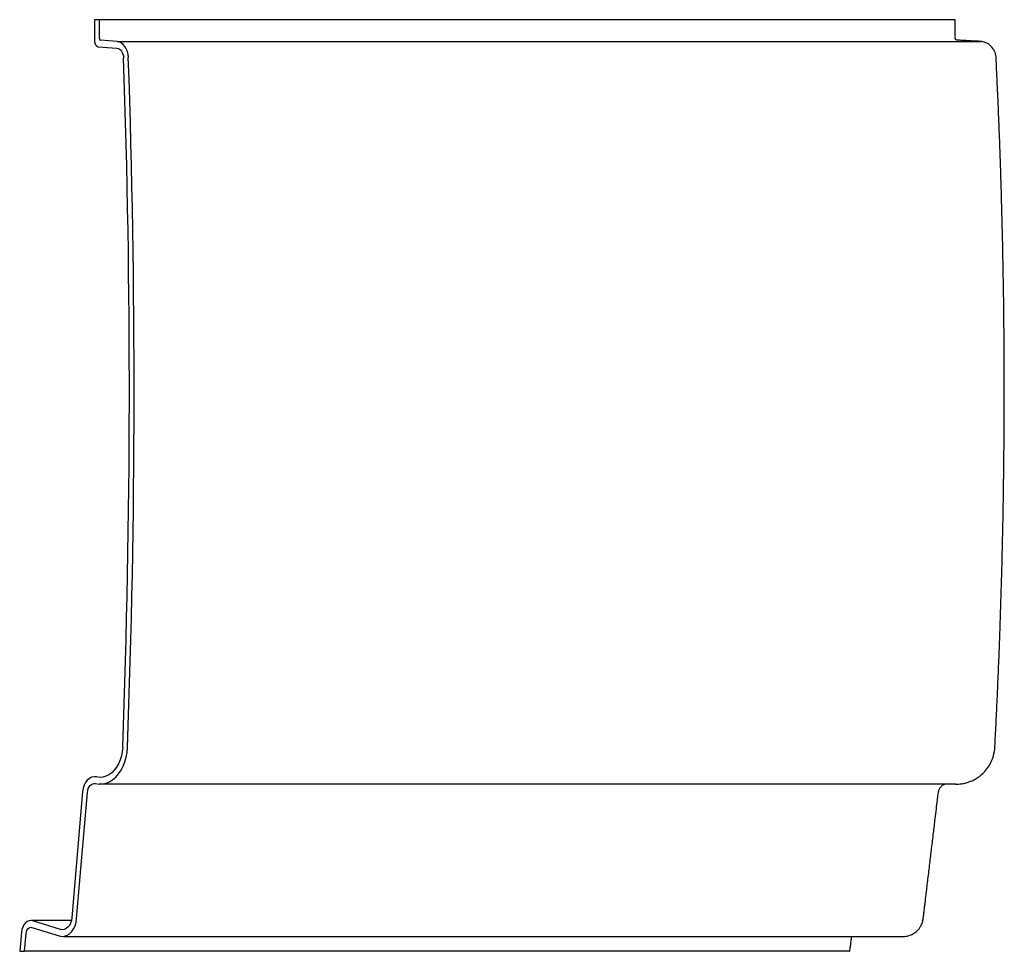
# Model space of a CAD drawing. Header units: millimetres. Extents: x 2374.812 to 2375.396, y 1994.154 to 1994.706.
import ezdxf

# ---------------------------------------------------------------- set-up
doc = ezdxf.new("R2010")
doc.units = ezdxf.units.MM
doc.layers.add('SANINDUSA', color=3, linetype='Continuous')

msp = doc.modelspace()

# ---------------------------------------------------------------- linework, layer by layer
at = {"layer": 'SANINDUSA'}
for p, q in [((2374.85665, 1994.70568), (2374.85665, 1994.69268)), ((2374.85947, 1994.70568), (2374.85665, 1994.70568)), ((2374.85947, 1994.69457), (2374.85947, 1994.70568)), ((2374.86995, 1994.69279), (2374.86014, 1994.69357)), ((2374.86995, 1994.69279), (2375.38161, 1994.69279)), ((2374.85865, 1994.68968), (2374.86979, 1994.6888)), ((2374.84953, 1994.24818), (2374.84317, 1994.17336)), ((2374.84598, 1994.17288), (2374.85234, 1994.2477)), ((2375.36691, 1994.25261), (2374.85933, 1994.25262)), ((2374.84279, 1994.17175), (2374.8194, 1994.17174)), ((2374.83633, 1994.1665), (2374.82011, 1994.17159)), ((2374.8195, 1994.16768), (2374.83572, 1994.1626)), ((2374.81328, 1994.16481), (2374.81223, 1994.15352)), ((2374.81508, 1994.15352), (2374.81608, 1994.16429)), ((2375.33557, 1994.16232), (2375.3356, 1994.16232)), ((2374.81223, 1994.15352), (2374.81508, 1994.15352))]:
    msp.add_line(p, q, dxfattribs=at)
at = {"layer": 'SANINDUSA', "flags": 128}
for points in [[(2374.87662, 1994.6833), (2374.87644, 1994.68511), (2374.87603, 1994.68685), (2374.8754, 1994.68845), (2374.87457, 1994.68986), (2374.87358, 1994.69103), (2374.87245, 1994.69193), (2374.87123, 1994.69253), (2374.86995, 1994.69279)], [(2374.86979, 1994.6888), (2374.87056, 1994.68864), (2374.8713, 1994.68828), (2374.87197, 1994.68774), (2374.87257, 1994.68704), (2374.87306, 1994.68619), (2374.87344, 1994.68523), (2374.87369, 1994.68419), (2374.87379, 1994.68311)], [(2374.85724, 1994.25291), (2374.85933, 1994.25262), (2374.86143, 1994.25271), (2374.8635, 1994.25319), (2374.86551, 1994.25404), (2374.86743, 1994.25525), (2374.86922, 1994.2568), (2374.87086, 1994.25866), (2374.87231, 1994.26081), (2374.87356, 1994.2632), (2374.87457, 1994.2658), (2374.87534, 1994.26856), (2374.87586, 1994.27144), (2374.8761, 1994.27439)], [(2374.87328, 1994.2746), (2374.87305, 1994.27196), (2374.87256, 1994.2694), (2374.87182, 1994.26695), (2374.87085, 1994.26468), (2374.86967, 1994.26261), (2374.86829, 1994.26081), (2374.86675, 1994.25929), (2374.86507, 1994.25809), (2374.86329, 1994.25723), (2374.86144, 1994.25674), (2374.85957, 1994.25661), (2374.8577, 1994.25685)], [(2374.8577, 1994.25685), (2374.85627, 1994.25698), (2374.85487, 1994.25669), (2374.85352, 1994.25602), (2374.85231, 1994.25498), (2374.85126, 1994.25361), (2374.85043, 1994.25198), (2374.84985, 1994.25014), (2374.84953, 1994.24818)], [(2374.85234, 1994.2477), (2374.85253, 1994.24888), (2374.85288, 1994.24998), (2374.85338, 1994.25096), (2374.85401, 1994.25178), (2374.85474, 1994.25241), (2374.85554, 1994.25281), (2374.85639, 1994.25298), (2374.85724, 1994.25291)], [(2374.82011, 1994.17159), (2374.81895, 1994.17177), (2374.81778, 1994.17162), (2374.81666, 1994.17113), (2374.81564, 1994.17033), (2374.81476, 1994.16924), (2374.81405, 1994.16792), (2374.81355, 1994.16642), (2374.81328, 1994.16481)], [(2374.81941, 1994.17174), (2374.81895, 1994.17177), (2374.81778, 1994.17162), (2374.81666, 1994.17113), (2374.81564, 1994.17033), (2374.81476, 1994.16924), (2374.81405, 1994.16792), (2374.81355, 1994.16642), (2374.81328, 1994.16481)], [(2374.83572, 1994.1626), (2374.83728, 1994.16232), (2374.83885, 1994.16246), (2374.84037, 1994.163), (2374.8418, 1994.16392), (2374.84308, 1994.16521), (2374.84417, 1994.16681), (2374.84504, 1994.16866), (2374.84565, 1994.17071), (2374.84598, 1994.17288)], [(2374.84317, 1994.17336), (2374.84291, 1994.17174), (2374.84241, 1994.17022), (2374.84171, 1994.16889), (2374.84082, 1994.16779), (2374.8398, 1994.16697), (2374.83867, 1994.16647), (2374.8375, 1994.16632), (2374.83633, 1994.1665)], [(2374.81608, 1994.16429), (2374.81622, 1994.1651), (2374.81647, 1994.16585), (2374.81682, 1994.16651), (2374.81726, 1994.16705), (2374.81777, 1994.16745), (2374.81833, 1994.1677), (2374.81892, 1994.16778), (2374.8195, 1994.16768)]]:
    msp.add_lwpolyline(points, dxfattribs=at)
at = {"layer": 'SANINDUSA'}
for centre, radius, start, end in [((2374.85937, 1994.69233), 0.00274, 172.73559, 254.80394), ((2374.86038, 1994.69445), 0.000915, 172.73559, 254.80394), ((2369.22834, 1994.486), 5.64889, 357.8553, 1.99962), ((2369.22551, 1994.486), 5.65455, 357.8553, 1.99962)]:
    msp.add_arc(centre, radius, start, end, dxfattribs=at)
for points, knots in [([(2375.3666, 1994.70568), (2375.36664, 1994.70568), (2375.36678, 1994.70568), (2375.36588, 1994.70568), (2375.36388, 1994.70568), (2375.36059, 1994.70568), (2375.35603, 1994.70568), (2375.35008, 1994.70568), (2375.34285, 1994.70568), (2375.33542, 1994.70568), (2375.32827, 1994.70568), (2375.32181, 1994.70568), (2375.3149, 1994.70568), (2375.30743, 1994.70568), (2375.29903, 1994.70568), (2375.28949, 1994.70568), (2375.27887, 1994.70568), (2375.26719, 1994.70568), (2375.25448, 1994.70568), (2375.24083, 1994.70568), (2375.22628, 1994.70568), (2375.21086, 1994.70568), (2375.19455, 1994.70568), (2375.17818, 1994.70568), (2375.16218, 1994.70568), (2375.14642, 1994.70568), (2375.12967, 1994.70568), (2375.11292, 1994.70568), (2375.09617, 1994.70568), (2375.05869, 1994.70568), (2374.97979, 1994.70568), (2374.90647, 1994.70568), (2374.85947, 1994.70568)], [0, 0, 0, 0, 0.011552, 0.047876, 0.0842, 0.120525, 0.159358, 0.198176, 0.23696, 0.275691, 0.299995, 0.324255, 0.34853, 0.37283, 0.397105, 0.421355, 0.445628, 0.469906, 0.494167, 0.518425, 0.54226, 0.566118, 0.589982, 0.613794, 0.634009, 0.654219, 0.674403, 0.694586, 0.714768, 0.734951, 0.830097, 1, 1, 1, 1]), ([(2375.36691, 1994.25261), (2375.36808, 1994.25264), (2375.37021, 1994.2527), (2375.37302, 1994.2533), (2375.37511, 1994.25397), (2375.37706, 1994.25478), (2375.37921, 1994.2559), (2375.38177, 1994.25769), (2375.38436, 1994.26013), (2375.38669, 1994.26318), (2375.38851, 1994.2667), (2375.38998, 1994.2712), (2375.39028, 1994.27671), (2375.3906, 1994.28305), (2375.39093, 1994.28959), (2375.39125, 1994.29622), (2375.39155, 1994.30284), (2375.39197, 1994.31216), (2375.39247, 1994.32403), (2375.3935, 1994.3507), (2375.39462, 1994.38758), (2375.39549, 1994.43486), (2375.39585, 1994.48485), (2375.39552, 1994.53938), (2375.39461, 1994.58366), (2375.39373, 1994.61319), (2375.39322, 1994.62825), (2375.39263, 1994.64392), (2375.39208, 1994.65746), (2375.39158, 1994.66841), (2375.3913, 1994.67505), (2375.391, 1994.68006), (2375.391, 1994.68366), (2375.39015, 1994.6872), (2375.38803, 1994.69011), (2375.3853, 1994.69198), (2375.38245, 1994.69282), (2375.37939, 1994.69288), (2375.37632, 1994.69309), (2375.37336, 1994.69325), (2375.3711, 1994.69338), (2375.36954, 1994.69345), (2375.3684, 1994.69355), (2375.36764, 1994.69349), (2375.3671, 1994.69376), (2375.36684, 1994.69404), (2375.36666, 1994.69459), (2375.36675, 1994.69539), (2375.36669, 1994.69741), (2375.36674, 1994.70085), (2375.36673, 1994.70395), (2375.36673, 1994.70568)], [0, 0, 0, 0, 0.007194, 0.013155, 0.017701, 0.020742, 0.02622, 0.032653, 0.039993, 0.048087, 0.056305, 0.064388, 0.077142, 0.090165, 0.103715, 0.117589, 0.131242, 0.144647, 0.175257, 0.204724, 0.309638, 0.403338, 0.497039, 0.618727, 0.740414, 0.77083, 0.801375, 0.833557, 0.867794, 0.885158, 0.901294, 0.908884, 0.916159, 0.923542, 0.930999, 0.937821, 0.943667, 0.949092, 0.956682, 0.962676, 0.967387, 0.970689, 0.972308, 0.974515, 0.975227, 0.976, 0.976782, 0.978724, 0.980882, 0.989294, 1, 1, 1, 1]), ([(2375.3356, 1994.16232), (2375.33645, 1994.16235), (2375.33813, 1994.16242), (2375.3405, 1994.16318), (2375.34256, 1994.1643), (2375.34423, 1994.16569), (2375.3455, 1994.16717), (2375.34665, 1994.16903), (2375.34752, 1994.17126), (2375.34783, 1994.1739), (2375.34814, 1994.17647), (2375.34846, 1994.17914), (2375.34879, 1994.18192), (2375.34914, 1994.1848), (2375.34972, 1994.18963), (2375.35054, 1994.19654), (2375.35161, 1994.20545), (2375.3527, 1994.21455), (2375.35377, 1994.22341), (2375.3547, 1994.2312), (2375.35548, 1994.2377), (2375.35599, 1994.24198), (2375.35634, 1994.24494), (2375.35658, 1994.24679), (2375.35676, 1994.24862), (2375.35753, 1994.25032), (2375.35874, 1994.25164), (2375.35985, 1994.25245), (2375.36054, 1994.25259), (2375.3606, 1994.2526)], [0, 0, 0, 0, 0.025599, 0.050536, 0.074144, 0.09591, 0.115512, 0.132805, 0.161557, 0.186759, 0.212675, 0.239677, 0.267762, 0.296932, 0.327163, 0.414189, 0.506612, 0.597651, 0.69041, 0.775552, 0.833964, 0.887712, 0.905396, 0.923993, 0.943807, 0.960625, 0.978907, 0.9979, 1, 1, 1, 1]), ([(2374.83822, 1994.16235), (2374.8458, 1994.16235), (2374.86072, 1994.16235), (2374.88274, 1994.16235), (2374.90403, 1994.16235), (2374.92457, 1994.16235), (2374.94437, 1994.16235), (2374.96309, 1994.16235), (2374.98073, 1994.16235), (2374.99735, 1994.16235), (2375.01329, 1994.16235), (2375.02857, 1994.16235), (2375.04372, 1994.16235), (2375.05868, 1994.16235), (2375.07341, 1994.16235), (2375.08734, 1994.16235), (2375.10047, 1994.16235), (2375.11284, 1994.16235), (2375.12427, 1994.16235), (2375.13448, 1994.16235), (2375.14334, 1994.16235), (2375.15111, 1994.16235), (2375.1579, 1994.16235), (2375.16406, 1994.16235), (2375.1698, 1994.16235), (2375.17725, 1994.16235), (2375.18661, 1994.16235), (2375.19736, 1994.16235), (2375.20775, 1994.16235), (2375.21774, 1994.16235), (2375.22762, 1994.16234), (2375.23718, 1994.16234), (2375.24636, 1994.16233), (2375.2551, 1994.16233), (2375.26333, 1994.16232), (2375.27085, 1994.16232), (2375.27752, 1994.16232), (2375.28379, 1994.16232), (2375.28979, 1994.16232), (2375.29563, 1994.16232), (2375.30097, 1994.16232), (2375.30517, 1994.16232), (2375.3084, 1994.16232), (2375.31083, 1994.16232), (2375.31318, 1994.16232), (2375.31549, 1994.16232), (2375.31782, 1994.16232), (2375.32015, 1994.16232), (2375.32244, 1994.16232), (2375.32469, 1994.16232), (2375.32686, 1994.16232), (2375.32891, 1994.16232), (2375.33078, 1994.16232), (2375.33243, 1994.16232), (2375.33379, 1994.16232), (2375.33482, 1994.16232), (2375.33548, 1994.16232), (2375.33555, 1994.16232), (2375.33559, 1994.16232)], [0, 0, 0, 0, 0.028012, 0.05513, 0.081346, 0.106653, 0.131046, 0.15452, 0.175811, 0.196282, 0.215935, 0.23477, 0.252791, 0.271948, 0.290103, 0.307264, 0.323435, 0.338623, 0.352836, 0.366089, 0.378383, 0.38857, 0.397977, 0.406616, 0.414594, 0.422672, 0.439279, 0.456836, 0.473305, 0.490527, 0.508512, 0.52727, 0.546107, 0.565695, 0.586015, 0.606553, 0.626735, 0.646565, 0.669458, 0.691818, 0.713675, 0.735027, 0.746959, 0.758711, 0.770301, 0.78248, 0.795623, 0.809468, 0.82424, 0.839933, 0.856544, 0.874431, 0.893254, 0.91301, 0.933699, 0.955325, 0.97789, 1, 1, 1, 1]), ([(2375.30418, 1994.15352), (2375.3043, 1994.15443), (2375.30453, 1994.15623), (2375.30487, 1994.15883), (2375.30514, 1994.16087), (2375.30528, 1994.16196), (2375.30533, 1994.16232)], [0, 0, 0, 0, 0.295155, 0.580275, 0.86278, 1, 1, 1, 1]), ([(2375.30406, 1994.15352), (2375.30409, 1994.15352), (2375.30424, 1994.15352), (2375.30335, 1994.15352), (2375.30135, 1994.15352), (2375.29805, 1994.15352), (2375.29348, 1994.15352), (2375.28757, 1994.15352), (2375.28051, 1994.15352), (2375.27337, 1994.15352), (2375.26661, 1994.15352), (2375.2606, 1994.15352), (2375.25426, 1994.15352), (2375.24748, 1994.15352), (2375.23989, 1994.15352), (2375.23126, 1994.15352), (2375.22162, 1994.15352), (2375.21099, 1994.15352), (2375.19935, 1994.15352), (2375.1868, 1994.15352), (2375.17335, 1994.15352), (2375.15903, 1994.15352), (2375.14379, 1994.15352), (2375.12748, 1994.15352), (2375.11048, 1994.15352), (2375.09206, 1994.15352), (2375.0727, 1994.15352), (2375.05342, 1994.15352), (2375.02768, 1994.15352), (2374.99544, 1994.15352), (2374.95402, 1994.15352), (2374.90966, 1994.15352), (2374.86247, 1994.15352), (2374.8309, 1994.15352), (2374.81508, 1994.15352)], [0, 0, 0, 0, 0.01113, 0.047499, 0.083937, 0.120501, 0.159756, 0.199058, 0.238239, 0.277133, 0.301349, 0.32533, 0.349099, 0.372657, 0.395997, 0.419163, 0.44226, 0.465317, 0.488363, 0.51146, 0.534256, 0.557219, 0.580361, 0.603618, 0.627479, 0.651482, 0.675625, 0.699924, 0.724378, 0.772865, 0.821924, 0.880919, 0.94035, 1, 1, 1, 1])]:
    msp.add_open_spline(points, degree=3, knots=knots, dxfattribs=at)

doc.saveas('drawing.dxf')
